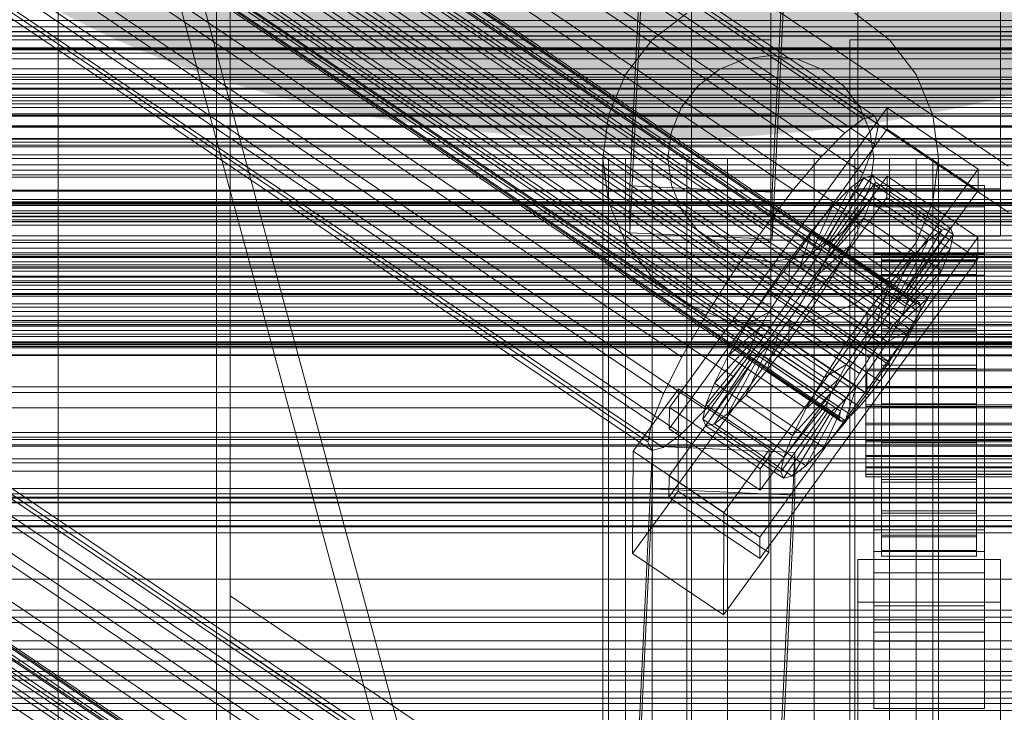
# Model space of a CAD drawing. Header units: millimetres. Extents: x -2233 to 61924, y -68080 to 6847.
# Tile 197 of 256: x -255 to -130, y -33520 to -33432. Entities that reach past the tile are written whole.
import ezdxf

# ---------------------------------------------------------------- set-up
doc = ezdxf.new("R2010")
doc.units = ezdxf.units.MM
for name, color, linetype, lineweight in [('COTAS_O', 1, 'Continuous', 0), ('COTAS_P', 1, 'Continuous', 0), ('frontal_briquetadora', 7, 'Continuous', 0), ('frontal_C01', 7, 'Continuous', 0), ('frontal_C01-mix', 7, 'Continuous', 0), ('frontal_C02', 7, 'Continuous', 0), ('frontal_C03', 7, 'Continuous', 0), ('frontal_dosificador', 7, 'Continuous', 0), ('frontal_mezcladora', 7, 'Continuous', 0), ('frontal_secador', 7, 'Continuous', 0)]:
    doc.layers.add(name, color=color, linetype=linetype, lineweight=lineweight)
doc.dimstyles.new('R19_100', dxfattribs={"dimtxt": 250, "dimasz": 150, "dimexe": 150, "dimexo": 80, "dimgap": 100, "dimtad": 1, "dimtih": 1, "dimtoh": 1, "dimdsep": 46, "dimcen": 0.09, "dimadec": 0, "dimazin": 0, "dimtfac": 1, "dimtdec": 4, "dimtofl": 0, "dimtmove": 0, "dimatfit": 3, "dimfxl": 1, "dimtolj": 1, "dimtzin": 0, "dimarcsym": 0})

# ---------------------------------------------------------------- blocks, each defined once
blk = doc.blocks.new('DIM_R27_52')
at = {"layer": 'COTAS_O'}
for p, q in [((-1725, -33700), (-1575, -33655)), ((1725, -33700), (1575, -33655)), ((-1725, -34400), (-1725, -33700)), ((-1725, -33700), (1725, -33700)), ((-1725, -33700), (-1575, -33745)), ((1725, -33700), (1575, -33745)), ((1725, -34400), (1725, -33700))]:
    blk.add_line(p, q, dxfattribs=at)
blk.add_text('3450 O', height=250, dxfattribs=at).set_placement((0, -33600))
blk = doc.blocks.new('DIM_R27_53')
at = {"layer": 'COTAS_P'}
for p, q in [((-150, -32000), (550, -32000)), ((550, -32000), (505, -32150)), ((550, -34600), (550, -32000)), ((550, -32000), (595, -32150)), ((550, -34600), (505, -34450)), ((550, -34600), (595, -34450)), ((-150, -34600), (550, -34600))]:
    blk.add_line(p, q, dxfattribs=at)
blk.add_text('2600 P', height=250, rotation=90, dxfattribs=at).set_placement((450, -33300))
blk = doc.blocks.new('DIM_R27_55')
at = {"layer": 'COTAS_O'}
for p, q in [((-650, -33700), (50, -33700)), ((50, -33700), (5, -33850)), ((50, -34900), (50, -33700)), ((50, -33700), (95, -33850)), ((50, -34900), (5, -34750)), ((50, -34900), (95, -34750)), ((-650, -34900), (50, -34900))]:
    blk.add_line(p, q, dxfattribs=at)
blk.add_text('1200 O', height=250, rotation=90, dxfattribs=at).set_placement((-50, -34300))

msp = doc.modelspace()

# ---------------------------------------------------------------- linework, layer by layer
at = {"layer": 'frontal_briquetadora'}
for p, q in [((-170, -33670), (-305, -33170)), ((-167, -33670), (-302, -33170))]:
    msp.add_line(p, q, dxfattribs=at)
at = {"layer": 'frontal_C01'}
for p, q in [((-332.629, -33320.649), (-148.32, -33444.983)), ((-331.181, -33320.299), (-146.872, -33444.634)), ((-330.692, -33321.389), (-146.383, -33445.724)), ((-334.938, -33322.414), (-150.629, -33446.748)), ((-355.53, -33324.113), (-141.731, -33468.342)), ((-355.017, -33323.99), (-141.218, -33468.218)), ((-354.844, -33324.376), (-141.045, -33468.604)), ((-331.197, -33323.844), (-146.887, -33448.179)), ((-357.415, -33325.823), (-143.617, -33470.052)), ((-356.348, -33324.739), (-142.549, -33468.967)), ((-355.022, -33325.246), (-141.224, -33469.474)), ((-337.95, -33325.474), (-153.641, -33449.809)), ((-355.541, -33326.54), (-141.742, -33470.768)), ((-358.659, -33327.293), (-144.861, -33471.521)), ((-356.363, -33328.171), (-142.565, -33472.399)), ((-332.659, -33327.497), (-148.35, -33451.832)), ((-146.196, -33473.275), (-359.995, -33329.047)), ((-357.434, -33330.026), (-143.635, -33474.254)), ((-341.461, -33329.621), (-157.152, -33453.956)), ((-361.332, -33330.967), (-147.533, -33475.195)), ((-358.68, -33331.98), (-144.881, -33476.209)), ((-362.578, -33332.921), (-148.779, -33477.149)), ((-334.981, -33332.099), (-150.672, -33456.433)), ((-360.017, -33333.9), (-146.218, -33478.128)), ((-363.648, -33334.777), (-149.85, -33479.005)), ((-361.352, -33335.654), (-147.554, -33479.883)), ((-160.922, -33458.907), (-345.231, -33334.572)), ((-364.471, -33336.407), (-150.672, -33480.635)), ((-364.989, -33337.701), (-151.191, -33481.93)), ((-363.664, -33338.208), (-149.865, -33482.436)), ((-362.596, -33337.124), (-148.798, -33481.352)), ((-338.003, -33337.335), (-153.694, -33461.67)), ((-365.168, -33338.571), (-151.369, -33482.8)), ((-364.995, -33338.957), (-151.196, -33483.186)), ((-364.482, -33338.834), (-150.683, -33483.062)), ((-349.002, -33339.99), (-164.693, -33464.325)), ((-341.52, -33342.851), (-157.211, -33467.185)), ((-352.519, -33345.505), (-168.21, -33469.84)), ((-345.291, -33348.269), (-160.982, -33472.603)), ((-355.541, -33350.742), (-171.232, -33475.077)), ((-349.061, -33353.22), (-164.752, -33477.554)), ((-357.863, -33355.344), (-173.554, -33479.679)), ((-352.572, -33357.367), (-168.263, -33481.701)), ((-359.326, -33358.997), (-175.016, -33483.331)), ((-355.584, -33360.427), (-171.275, -33484.762)), ((-359.83, -33361.452), (-175.521, -33485.786)), ((-359.341, -33362.542), (-175.032, -33486.876)), ((-357.893, -33362.192), (-173.584, -33486.527)), ((-250, -33373.251), (-250, -35948.844)), ((-250, -35953.656), (-250, -33378.064)), ((-130, -33450.981), (-228.298, -33384.669)), ((-228.298, -33384.669), (-228.298, -33505.257)), ((-228.298, -33511.037), (-228.298, -33390.45)), ((-228.298, -33390.45), (-130, -33456.762)), ((425, -33434.504), (-425, -33434.504)), ((-332.629, -33441.236), (-148.32, -33565.571)), ((-331.181, -33440.887), (-146.872, -33565.222)), ((-330.692, -33441.977), (-146.383, -33566.311)), ((-334.938, -33443.001), (-150.629, -33567.336)), ((-172.809, -33481.467), (-145.277, -33443.612)), ((-145.289, -33446.309), (-145.277, -33443.612)), ((-145.277, -33443.612), (-133.809, -33451.349)), ((-355.53, -33444.701), (-141.731, -33588.929)), ((-355.017, -33444.577), (-141.218, -33588.806)), ((-354.844, -33444.964), (-141.045, -33589.192)), ((-331.197, -33444.432), (-146.887, -33568.766)), ((-150.629, -33446.748), (-148.32, -33444.983)), ((-148.32, -33444.983), (-146.872, -33444.634)), ((-146.872, -33444.634), (-146.383, -33445.724)), ((-425, -33446.06), (425, -33446.06)), ((-357.415, -33446.411), (-143.617, -33590.639)), ((-356.348, -33445.327), (-142.549, -33589.555)), ((-355.022, -33445.833), (-141.224, -33590.062)), ((-337.95, -33446.062), (-153.641, -33570.396)), ((-145.289, -33446.309), (-172.821, -33484.163)), ((-146.383, -33445.724), (-146.887, -33448.179)), ((-133.821, -33454.045), (-145.289, -33446.309)), ((-355.541, -33447.128), (-141.742, -33591.356)), ((-153.641, -33449.809), (-150.629, -33446.748)), ((-358.659, -33447.88), (-144.861, -33592.109)), ((-356.363, -33448.758), (-142.565, -33592.987)), ((-332.659, -33448.085), (-148.35, -33572.419)), ((-146.887, -33448.179), (-148.35, -33451.832)), ((-157.152, -33453.956), (-153.641, -33449.809)), ((-357.434, -33450.614), (-143.635, -33594.842)), ((-341.461, -33450.209), (-157.152, -33574.543)), ((-133.809, -33451.349), (-161.341, -33489.203)), ((-133.809, -33451.349), (-133.821, -33454.045)), ((-334.981, -33452.686), (-150.672, -33577.021)), ((-172.847, -33490.094), (-145.315, -33452.24)), ((-153.199, -33460.605), (-148.226, -33452.428)), ((-152.686, -33460.482), (-147.143, -33452.166)), ((-148.35, -33451.832), (-150.672, -33456.433)), ((-148.226, -33452.428), (-149.953, -33453.748)), ((-147.143, -33452.166), (-148.226, -33452.428)), ((-148.226, -33452.428), (-138.396, -33459.059)), ((-147.143, -33452.166), (-137.313, -33458.797)), ((-146.777, -33452.981), (-147.143, -33452.166)), ((-145.327, -33454.936), (-145.315, -33452.24)), ((-145.315, -33452.24), (-133.847, -33459.976)), ((-154.017, -33461.231), (-149.953, -33453.748)), ((-152.513, -33460.868), (-146.777, -33452.981)), ((-149.953, -33453.748), (-152.207, -33456.037)), ((-149.953, -33453.748), (-140.123, -33460.379)), ((-147.155, -33454.818), (-146.777, -33452.981)), ((-147, -33456.107), (-147, -33453.411)), ((-147, -33453.411), (-133, -33453.411)), ((-147, -33499.633), (-147, -33453.411)), ((-146.777, -33452.981), (-136.948, -33459.613)), ((-133, -33453.411), (-133, -33456.107)), ((-133, -33453.411), (-133, -33499.633)), ((-160.922, -33579.494), (-345.231, -33455.16)), ((-145.327, -33454.936), (-172.859, -33492.791)), ((-161.353, -33491.899), (-133.821, -33454.045)), ((-160.922, -33458.907), (-157.152, -33453.956)), ((-152.692, -33461.738), (-147.155, -33454.818)), ((-148.249, -33457.55), (-147.155, -33454.818)), ((-147.155, -33454.818), (-137.325, -33461.449)), ((-133.859, -33462.673), (-145.327, -33454.936)), ((-155.085, -33462.315), (-152.207, -33456.037)), ((-152.207, -33456.037), (-154.833, -33459.139)), ((-152.207, -33456.037), (-142.377, -33462.668)), ((-133, -33456.107), (-147, -33456.107)), ((-147, -33456.107), (-147, -33502.329)), ((-133, -33502.329), (-133, -33456.107)), ((-150.672, -33456.433), (-153.694, -33461.67)), ((-153.21, -33463.032), (-148.249, -33457.55)), ((-149.985, -33460.992), (-148.249, -33457.55)), ((-148.249, -33457.55), (-138.419, -33464.181)), ((-338.003, -33457.923), (-153.694, -33582.258)), ((-164.693, -33464.325), (-160.922, -33458.907)), ((-137.313, -33458.797), (-142.856, -33467.113)), ((-138.396, -33459.059), (-137.313, -33458.797)), ((-137.313, -33458.797), (-136.948, -33459.613)), ((-133.847, -33459.976), (-161.379, -33497.831)), ((-154.833, -33459.139), (-157.653, -33462.843)), ((-156.329, -33463.785), (-154.833, -33459.139)), ((-154.833, -33459.139), (-145.003, -33465.77)), ((-138.396, -33459.059), (-143.369, -33467.237)), ((-136.948, -33459.613), (-142.683, -33467.499)), ((-140.123, -33460.379), (-138.396, -33459.059)), ((-136.948, -33459.613), (-137.325, -33461.449)), ((-133.847, -33459.976), (-133.859, -33462.673)), ((-155.085, -33462.315), (-154.017, -33461.231)), ((-154.033, -33464.662), (-149.985, -33460.992)), ((-154.017, -33461.231), (-153.199, -33460.605)), ((-144.188, -33467.862), (-154.017, -33461.231)), ((-153.199, -33460.605), (-152.686, -33460.482)), ((-143.369, -33467.237), (-153.199, -33460.605)), ((-152.513, -33460.868), (-152.692, -33461.738)), ((-142.856, -33467.113), (-152.686, -33460.482)), ((-152.686, -33460.482), (-152.513, -33460.868)), ((-142.683, -33467.499), (-152.513, -33460.868)), ((-152.246, -33464.91), (-149.985, -33460.992)), ((-149.985, -33460.992), (-140.156, -33467.624)), ((-140.123, -33460.379), (-144.188, -33467.862)), ((-142.377, -33462.668), (-140.123, -33460.379)), ((-153.694, -33461.67), (-157.211, -33467.185)), ((-156.329, -33463.785), (-155.085, -33462.315)), ((-145.255, -33468.946), (-155.085, -33462.315)), ((-152.692, -33461.738), (-153.21, -33463.032)), ((-142.862, -33468.369), (-152.692, -33461.738)), ((-147, -33464.735), (-147, -33462.038)), ((-147, -33462.038), (-133, -33462.038)), ((-147, -33508.261), (-147, -33462.038)), ((-146, -33472.222), (-146, -33462.222)), ((-146, -33462.222), (-146, -33462.814)), ((-146, -33462.222), (-134, -33462.222)), ((-146, -33462.925), (-146, -33462.222)), ((-137.325, -33461.449), (-142.862, -33468.369)), ((-137.325, -33461.449), (-138.419, -33464.181)), ((-134, -33462.814), (-134, -33462.222)), ((-134, -33462.222), (-134, -33472.222)), ((-134, -33462.222), (-134, -33462.925)), ((-133, -33462.038), (-133, -33464.735)), ((-133, -33462.038), (-133, -33508.261)), ((-161.391, -33500.527), (-133.859, -33462.673)), ((-157.653, -33462.843), (-160.474, -33466.895)), ((-157.653, -33462.843), (-157.665, -33465.539)), ((-157.665, -33465.539), (-156.329, -33463.785)), ((-147.823, -33469.474), (-157.653, -33462.843)), ((-146.499, -33470.416), (-156.329, -33463.785)), ((-153.21, -33463.032), (-154.033, -33464.662)), ((-143.38, -33469.663), (-153.21, -33463.032)), ((-146, -33472.502), (-146, -33462.814)), ((-146, -33462.814), (-146, -33464.661)), ((-146, -33462.814), (-134, -33462.814)), ((-146, -33472.554), (-146, -33462.925)), ((-146, -33462.925), (-134, -33462.925)), ((-146, -33464.874), (-146, -33462.925)), ((-142.377, -33462.668), (-145.255, -33468.946)), ((-145.003, -33465.77), (-142.377, -33462.668)), ((-134, -33464.661), (-134, -33462.814)), ((-134, -33462.814), (-134, -33472.502)), ((-134, -33462.925), (-134, -33472.554)), ((-134, -33462.925), (-134, -33464.874)), ((-168.21, -33469.84), (-164.693, -33464.325)), ((-154.033, -33464.662), (-155.103, -33466.518)), ((-155.103, -33466.518), (-152.246, -33464.91)), ((-154.877, -33469.035), (-152.246, -33464.91)), ((-144.203, -33471.294), (-154.033, -33464.662)), ((-152.246, -33464.91), (-142.416, -33471.541)), ((-133, -33464.735), (-147, -33464.735)), ((-147, -33464.735), (-147, -33510.957)), ((-146, -33473.377), (-146, -33464.661)), ((-146, -33464.661), (-146, -33467.636)), ((-146, -33464.661), (-134, -33464.661)), ((-146, -33473.478), (-146, -33464.874)), ((-146, -33464.874), (-134, -33464.874)), ((-146, -33467.937), (-146, -33464.874)), ((-138.419, -33464.181), (-143.38, -33469.663)), ((-138.419, -33464.181), (-140.156, -33467.624)), ((-134, -33467.636), (-134, -33464.661)), ((-134, -33464.661), (-134, -33473.377)), ((-134, -33464.874), (-134, -33473.478)), ((-134, -33464.874), (-134, -33467.937)), ((-133, -33510.957), (-133, -33464.735)), ((-159.001, -33467.459), (-157.665, -33465.539)), ((-157.665, -33465.539), (-147.835, -33472.17)), ((-147.823, -33469.474), (-145.003, -33465.77)), ((-145.003, -33465.77), (-146.499, -33470.416)), ((-160.474, -33466.895), (-163.105, -33471.021)), ((-157.211, -33467.185), (-160.982, -33472.603)), ((-159.001, -33467.459), (-160.474, -33466.895)), ((-160.474, -33466.895), (-150.644, -33473.527)), ((-160.247, -33469.413), (-159.001, -33467.459)), ((-149.171, -33474.09), (-159.001, -33467.459)), ((-155.103, -33466.518), (-156.35, -33468.472)), ((-145.274, -33473.149), (-155.103, -33466.518)), ((-143.369, -33467.237), (-144.188, -33467.862)), ((-142.856, -33467.113), (-143.369, -33467.237)), ((-142.862, -33468.369), (-142.683, -33467.499)), ((-142.683, -33467.499), (-142.856, -33467.113)), ((-156.35, -33468.472), (-157.686, -33470.392)), ((-156.35, -33468.472), (-154.877, -33469.035)), ((-146.52, -33475.103), (-156.35, -33468.472)), ((-146, -33474.786), (-146, -33467.636)), ((-146, -33467.636), (-146, -33471.537)), ((-146, -33467.636), (-134, -33467.636)), ((-146, -33474.929), (-146, -33467.937)), ((-146, -33467.937), (-134, -33467.937)), ((-146, -33471.906), (-146, -33467.937)), ((-144.188, -33467.862), (-145.255, -33468.946)), ((-140.156, -33467.624), (-144.203, -33471.294)), ((-143.38, -33469.663), (-142.862, -33468.369)), ((-142.549, -33468.967), (-141.731, -33468.342)), ((-140.156, -33467.624), (-142.416, -33471.541)), ((-141.731, -33468.342), (-141.218, -33468.218)), ((-141.045, -33468.604), (-141.224, -33469.474)), ((-141.218, -33468.218), (-141.045, -33468.604)), ((-134, -33471.537), (-134, -33467.636)), ((-134, -33467.636), (-134, -33474.786)), ((-134, -33467.937), (-134, -33474.929)), ((-134, -33467.937), (-134, -33471.906)), ((-171.232, -33475.077), (-168.21, -33469.84)), ((-160.247, -33469.413), (-163.105, -33471.021)), ((-161.318, -33471.268), (-160.247, -33469.413)), ((-150.417, -33476.044), (-160.247, -33469.413)), ((-157.698, -33473.088), (-154.877, -33469.035)), ((-154.877, -33469.035), (-145.047, -33475.667)), ((-150.644, -33473.527), (-147.823, -33469.474)), ((-147.835, -33472.17), (-147.823, -33469.474)), ((-145.255, -33468.946), (-146.499, -33470.416)), ((-144.861, -33471.521), (-143.617, -33470.052)), ((-144.203, -33471.294), (-143.38, -33469.663)), ((-143.617, -33470.052), (-142.549, -33468.967)), ((-141.224, -33469.474), (-141.742, -33470.768)), ((-163.105, -33471.021), (-165.365, -33474.938)), ((-161.318, -33471.268), (-165.365, -33474.938)), ((-163.105, -33471.021), (-153.275, -33477.652)), ((-162.14, -33472.899), (-161.318, -33471.268)), ((-151.488, -33477.9), (-161.318, -33471.268)), ((-157.686, -33470.392), (-159.022, -33472.146)), ((-157.686, -33470.392), (-157.698, -33473.088)), ((-147.856, -33477.023), (-157.686, -33470.392)), ((-146.499, -33470.416), (-147.835, -33472.17)), ((-145.274, -33473.149), (-144.203, -33471.294)), ((-141.742, -33470.768), (-142.565, -33472.399)), ((-159.022, -33472.146), (-160.518, -33476.792)), ((-159.022, -33472.146), (-160.266, -33473.616)), ((-149.192, -33478.778), (-159.022, -33472.146)), ((-147.835, -33472.17), (-149.171, -33474.09)), ((-148, -33472.554), (-148, -33472.222)), ((-148, -33472.222), (-148, -33472.502)), ((-148, -33472.222), (148, -33472.222)), ((-148, -33472.502), (-148, -33473.377)), ((-148, -33472.502), (148, -33472.502)), ((-148, -33473.478), (-148, -33472.554)), ((-148, -33472.554), (148, -33472.554)), ((-146.196, -33473.275), (-144.861, -33471.521)), ((-146, -33476.634), (-146, -33471.537)), ((-146, -33471.537), (-146, -33476.098)), ((-146, -33471.537), (-134, -33471.537)), ((-146, -33476.808), (-146, -33471.906)), ((-146, -33471.906), (-134, -33471.906)), ((-146, -33476.509), (-146, -33471.906)), ((-146, -33472.502), (-146, -33472.222)), ((-134, -33472.222), (-146, -33472.222)), ((-146, -33472.222), (-146, -33472.554)), ((-146, -33473.377), (-146, -33472.502)), ((-134, -33472.502), (-146, -33472.502)), ((-134, -33472.554), (-146, -33472.554)), ((-146, -33472.554), (-146, -33473.478)), ((-142.416, -33471.541), (-145.274, -33473.149)), ((-142.416, -33471.541), (-145.047, -33475.667)), ((-142.565, -33472.399), (-143.635, -33474.254)), ((-134, -33476.098), (-134, -33471.537)), ((-134, -33471.537), (-134, -33476.634)), ((-134, -33471.906), (-134, -33476.808)), ((-134, -33471.906), (-134, -33476.509)), ((-134, -33472.222), (-134, -33472.502)), ((-134, -33472.554), (-134, -33472.222)), ((-134, -33472.502), (-134, -33473.377)), ((-134, -33473.478), (-134, -33472.554)), ((-162.14, -33472.899), (-167.102, -33478.381)), ((-160.982, -33472.603), (-164.752, -33477.554)), ((-160.266, -33473.616), (-163.144, -33479.894)), ((-162.659, -33474.193), (-162.14, -33472.899)), ((-152.311, -33479.53), (-162.14, -33472.899)), ((-160.266, -33473.616), (-161.333, -33474.7)), ((-160.518, -33476.792), (-157.698, -33473.088)), ((-150.436, -33480.247), (-160.266, -33473.616)), ((-157.698, -33473.088), (-147.868, -33479.719)), ((-153.275, -33477.652), (-150.644, -33473.527)), ((-150.644, -33473.527), (-149.171, -33474.09)), ((-148, -33473.377), (-148, -33474.786)), ((-148, -33473.377), (148, -33473.377)), ((-148, -33474.929), (-148, -33473.478)), ((-148, -33473.478), (148, -33473.478)), ((-147.533, -33475.195), (-146.196, -33473.275)), ((-146.52, -33475.103), (-145.274, -33473.149)), ((-146, -33474.786), (-146, -33473.377)), ((-134, -33473.377), (-146, -33473.377)), ((-134, -33473.478), (-146, -33473.478)), ((-146, -33473.478), (-146, -33474.929)), ((-134, -33473.377), (-134, -33474.786)), ((-134, -33474.929), (-134, -33473.478)), ((-173.554, -33479.679), (-171.232, -33475.077)), ((-162.837, -33475.063), (-168.573, -33482.949)), ((-162.659, -33474.193), (-168.196, -33481.113)), ((-165.365, -33474.938), (-167.102, -33478.381)), ((-161.333, -33474.7), (-165.397, -33482.183)), ((-165.365, -33474.938), (-155.535, -33481.57)), ((-162.837, -33475.063), (-162.659, -33474.193)), ((-162.664, -33475.449), (-162.837, -33475.063)), ((-153.008, -33481.694), (-162.837, -33475.063)), ((-152.829, -33480.824), (-162.659, -33474.193)), ((-161.333, -33474.7), (-162.151, -33475.326)), ((-151.503, -33481.331), (-161.333, -33474.7)), ((-149.171, -33474.09), (-150.417, -33476.044)), ((-148, -33474.786), (-148, -33476.634)), ((-148, -33474.786), (148, -33474.786)), ((-148, -33476.808), (-148, -33474.929)), ((-148, -33474.929), (148, -33474.929)), ((-146, -33476.634), (-146, -33474.786)), ((-134, -33474.786), (-146, -33474.786)), ((-134, -33474.929), (-146, -33474.929)), ((-146, -33474.929), (-146, -33476.808)), ((-143.635, -33474.254), (-144.881, -33476.209)), ((-134, -33474.786), (-134, -33476.634)), ((-134, -33476.808), (-134, -33474.929)), ((-162.664, -33475.449), (-168.208, -33483.765)), ((-162.151, -33475.326), (-167.125, -33483.503)), ((-162.151, -33475.326), (-162.664, -33475.449)), ((-152.835, -33482.081), (-162.664, -33475.449)), ((-152.321, -33481.957), (-162.151, -33475.326)), ((-153.275, -33477.652), (-150.417, -33476.044)), ((-150.417, -33476.044), (-151.488, -33477.9)), ((-148.779, -33477.149), (-147.533, -33475.195)), ((-145.047, -33475.667), (-147.868, -33479.719)), ((-147.856, -33477.023), (-146.52, -33475.103)), ((-145.047, -33475.667), (-146.52, -33475.103)), ((-144.881, -33476.209), (-146.218, -33478.128)), ((-146, -33476.098), (-146, -33478.794)), ((-134, -33476.098), (-146, -33476.098)), ((-146, -33476.098), (-146, -33481.008)), ((-134, -33478.794), (-134, -33476.098)), ((-134, -33481.008), (-134, -33476.098)), ((-164.752, -33477.554), (-168.263, -33481.701)), ((-163.144, -33479.894), (-160.518, -33476.792)), ((-160.518, -33476.792), (-150.688, -33483.423)), ((-149.85, -33479.005), (-148.779, -33477.149)), ((-149.192, -33478.778), (-147.856, -33477.023)), ((-148, -33476.634), (-148, -33478.794)), ((-148, -33476.634), (148, -33476.634)), ((-148, -33478.989), (-148, -33476.808)), ((-148, -33476.808), (148, -33476.808)), ((-147.868, -33479.719), (-147.856, -33477.023)), ((-146, -33478.989), (-146, -33476.509)), ((-146, -33476.509), (-134, -33476.509)), ((-146, -33481.434), (-146, -33476.509)), ((-146, -33478.794), (-146, -33476.634)), ((-134, -33476.634), (-146, -33476.634)), ((-134, -33476.808), (-146, -33476.808)), ((-146, -33476.808), (-146, -33478.989)), ((-134, -33476.509), (-134, -33478.989)), ((-134, -33476.509), (-134, -33481.434)), ((-134, -33476.634), (-134, -33478.794)), ((-134, -33478.989), (-134, -33476.808)), ((-167.102, -33478.381), (-168.196, -33481.113)), ((-167.102, -33478.381), (-157.272, -33485.012)), ((-155.535, -33481.57), (-153.275, -33477.652)), ((-155.535, -33481.57), (-151.488, -33477.9)), ((-151.488, -33477.9), (-152.311, -33479.53)), ((-150.688, -33483.423), (-149.192, -33478.778)), ((-150.436, -33480.247), (-149.192, -33478.778)), ((-148, -33478.794), (-148, -33481.12)), ((148, -33478.794), (-148, -33478.794)), ((-146.218, -33478.128), (-147.554, -33479.883)), ((-146, -33478.794), (-134, -33478.794)), ((-146, -33481.12), (-146, -33478.794)), ((-134, -33478.794), (-134, -33481.12)), ((-177.394, -33486.967), (-171.658, -33479.081)), ((-175.016, -33483.331), (-173.554, -33479.679)), ((-171.715, -33492.022), (-171.658, -33479.081)), ((-171.658, -33479.081), (-160.19, -33486.817)), ((-165.397, -33482.183), (-163.144, -33479.894)), ((-163.144, -33479.894), (-153.314, -33486.525)), ((-157.272, -33485.012), (-152.311, -33479.53)), ((-152.311, -33479.53), (-152.829, -33480.824)), ((-147.868, -33479.719), (-150.688, -33483.423)), ((-150.672, -33480.635), (-149.85, -33479.005)), ((-147.554, -33479.883), (-148.798, -33481.352)), ((-148, -33481.322), (-148, -33478.989)), ((-148, -33478.989), (148, -33478.989)), ((-134, -33478.989), (-146, -33478.989)), ((-146, -33478.989), (-146, -33481.322)), ((-134, -33481.322), (-134, -33478.989)), ((-168.196, -33481.113), (-168.573, -33482.949)), ((-168.196, -33481.113), (-158.366, -33487.744)), ((-158.366, -33487.744), (-152.829, -33480.824)), ((-153.314, -33486.525), (-150.436, -33480.247)), ((-152.829, -33480.824), (-153.008, -33481.694)), ((-151.503, -33481.331), (-150.436, -33480.247)), ((-151.191, -33481.93), (-150.672, -33480.635)), ((-148, -33481.12), (-148, -33483.453)), ((-148, -33481.12), (148, -33481.12)), ((-146, -33481.12), (-146, -33481.008)), ((-146, -33481.008), (-146, -33485.933)), ((-146, -33481.008), (-134, -33481.008)), ((-146, -33483.453), (-146, -33481.12)), ((-134, -33481.12), (-146, -33481.12)), ((-134, -33485.933), (-134, -33481.008)), ((-134, -33481.008), (-134, -33481.12)), ((-134, -33481.12), (-134, -33483.453)), ((-172.809, -33481.467), (-172.821, -33484.163)), ((-161.341, -33489.203), (-172.809, -33481.467)), ((-168.263, -33481.701), (-171.275, -33484.762)), ((-167.125, -33483.503), (-165.397, -33482.183)), ((-165.397, -33482.183), (-155.567, -33488.814)), ((-158.743, -33489.581), (-153.008, -33481.694)), ((-158.378, -33490.396), (-152.835, -33482.081)), ((-157.295, -33490.135), (-152.321, -33481.957)), ((-157.272, -33485.012), (-155.535, -33481.57)), ((-155.567, -33488.814), (-151.503, -33481.331)), ((-153.008, -33481.694), (-152.835, -33482.081)), ((-152.835, -33482.081), (-152.321, -33481.957)), ((-152.321, -33481.957), (-151.503, -33481.331)), ((-151.369, -33482.8), (-151.191, -33481.93)), ((-149.865, -33482.436), (-150.683, -33483.062)), ((-148.798, -33481.352), (-149.865, -33482.436)), ((-148, -33483.647), (-148, -33481.322)), ((-148, -33481.322), (148, -33481.322)), ((-146, -33481.322), (-146, -33481.434)), ((-134, -33481.322), (-146, -33481.322)), ((-146, -33481.322), (-146, -33483.647)), ((-146, -33481.434), (-134, -33481.434)), ((-146, -33486.344), (-146, -33481.434)), ((-134, -33481.434), (-134, -33481.322)), ((-134, -33483.647), (-134, -33481.322)), ((-134, -33481.434), (-134, -33486.344)), ((-175.521, -33485.786), (-175.016, -33483.331)), ((-168.573, -33482.949), (-168.208, -33483.765)), ((-168.573, -33482.949), (-158.743, -33489.581)), ((-168.208, -33483.765), (-167.125, -33483.503)), ((-168.208, -33483.765), (-158.378, -33490.396)), ((-167.125, -33483.503), (-157.295, -33490.135)), ((-150.688, -33483.423), (-153.314, -33486.525)), ((-151.196, -33483.186), (-151.369, -33482.8)), ((-150.683, -33483.062), (-151.196, -33483.186)), ((-148, -33483.453), (-148, -33485.633)), ((-148, -33483.453), (148, -33483.453)), ((-148, -33485.808), (-148, -33483.647)), ((-148, -33483.647), (148, -33483.647)), ((-146, -33485.633), (-146, -33483.453)), ((-146, -33483.453), (-146, -33485.933)), ((-134, -33483.453), (-146, -33483.453)), ((-146, -33483.647), (-146, -33486.344)), ((-134, -33483.647), (-146, -33483.647)), ((-146, -33483.647), (-146, -33485.808)), ((-134, -33485.933), (-134, -33483.453)), ((-134, -33483.453), (-134, -33485.633)), ((-134, -33486.344), (-134, -33483.647)), ((-134, -33485.808), (-134, -33483.647)), ((-171.275, -33484.762), (-173.584, -33486.527)), ((-172.821, -33484.163), (-161.353, -33491.899)), ((-158.366, -33487.744), (-157.272, -33485.012)), ((-175.032, -33486.876), (-175.521, -33485.786)), ((-148, -33485.633), (-148, -33487.513)), ((-148, -33485.633), (148, -33485.633)), ((-148, -33487.656), (-148, -33485.808)), ((-148, -33485.808), (148, -33485.808)), ((-146, -33487.513), (-146, -33485.633)), ((-146, -33485.633), (-146, -33490.536)), ((-134, -33485.633), (-146, -33485.633)), ((-146, -33485.808), (-146, -33490.905)), ((-134, -33485.808), (-146, -33485.808)), ((-146, -33485.808), (-146, -33487.656)), ((-146, -33485.933), (-146, -33490.536)), ((-146, -33485.933), (-134, -33485.933)), ((-134, -33490.536), (-134, -33485.633)), ((-134, -33485.633), (-134, -33487.513)), ((-134, -33490.905), (-134, -33485.808)), ((-134, -33487.656), (-134, -33485.808)), ((-134, -33490.536), (-134, -33485.933)), ((-177.811, -33546.112), (-174.943, -33486.323)), ((-177.394, -33486.967), (-177.451, -33499.909)), ((-165.926, -33494.703), (-177.394, -33486.967)), ((-173.584, -33486.527), (-175.032, -33486.876)), ((-174.943, -33491.716), (-174.943, -33486.323)), ((-174.943, -33486.323), (-156.962, -33487.123)), ((-160.19, -33486.817), (-165.926, -33494.703)), ((-160.19, -33486.817), (-160.247, -33499.759)), ((-156.962, -33487.123), (-159.83, -33546.911)), ((-156.962, -33487.123), (-156.962, -33492.516)), ((-153.314, -33486.525), (-155.567, -33488.814)), ((-148, -33487.513), (-148, -33488.964)), ((-148, -33487.513), (148, -33487.513)), ((-146, -33486.344), (-134, -33486.344)), ((-146, -33490.905), (-146, -33486.344)), ((-146, -33488.964), (-146, -33487.513)), ((-146, -33487.513), (-146, -33494.505)), ((-134, -33487.513), (-146, -33487.513)), ((-134, -33486.344), (-134, -33490.905)), ((-134, -33494.505), (-134, -33487.513)), ((-134, -33487.513), (-134, -33488.964)), ((-158.743, -33489.581), (-158.366, -33487.744)), ((-148, -33489.065), (-148, -33487.656)), ((-148, -33487.656), (148, -33487.656)), ((-146, -33487.656), (-146, -33494.806)), ((-134, -33487.656), (-146, -33487.656)), ((-146, -33487.656), (-146, -33489.065)), ((-134, -33494.806), (-134, -33487.656)), ((-134, -33489.065), (-134, -33487.656)), ((-161.353, -33491.899), (-161.341, -33489.203)), ((-158.378, -33490.396), (-158.743, -33489.581)), ((-155.567, -33488.814), (-157.295, -33490.135)), ((-148, -33488.964), (-148, -33489.888)), ((-148, -33488.964), (148, -33488.964)), ((-148, -33489.94), (-148, -33489.065)), ((-148, -33489.065), (148, -33489.065)), ((-148, -33489.888), (-148, -33490.22)), ((-148, -33489.888), (148, -33489.888)), ((-148, -33490.22), (-148, -33489.94)), ((-148, -33489.94), (148, -33489.94)), ((-146, -33489.888), (-146, -33488.964)), ((-146, -33488.964), (-146, -33497.568)), ((-134, -33488.964), (-146, -33488.964)), ((-146, -33489.065), (-146, -33497.781)), ((-134, -33489.065), (-146, -33489.065)), ((-146, -33489.065), (-146, -33489.94)), ((-146, -33490.22), (-146, -33489.888)), ((-146, -33489.888), (-146, -33499.517)), ((-134, -33489.888), (-146, -33489.888)), ((-146, -33489.94), (-146, -33499.627)), ((-134, -33489.94), (-146, -33489.94)), ((-146, -33489.94), (-146, -33490.22)), ((-134, -33497.568), (-134, -33488.964)), ((-134, -33488.964), (-134, -33489.888)), ((-134, -33497.781), (-134, -33489.065)), ((-134, -33489.94), (-134, -33489.065)), ((-134, -33499.517), (-134, -33489.888)), ((-134, -33489.888), (-134, -33490.22)), ((-134, -33499.627), (-134, -33489.94)), ((-134, -33490.22), (-134, -33489.94)), ((-172.847, -33490.094), (-172.859, -33492.791)), ((-161.379, -33497.831), (-172.847, -33490.094)), ((-157.295, -33490.135), (-158.378, -33490.396)), ((-148, -33490.22), (148, -33490.22)), ((-146, -33490.22), (-146, -33500.22)), ((-134, -33490.22), (-146, -33490.22)), ((-146, -33490.536), (-146, -33494.505)), ((-146, -33490.536), (-134, -33490.536)), ((-146, -33490.905), (-134, -33490.905)), ((-146, -33494.806), (-146, -33490.905)), ((-134, -33500.22), (-134, -33490.22)), ((-134, -33494.505), (-134, -33490.536)), ((-134, -33490.905), (-134, -33494.806)), ((-177.811, -33551.505), (-174.943, -33491.716)), ((-171.715, -33492.022), (-177.451, -33499.909)), ((-156.962, -33492.516), (-174.943, -33491.716)), ((-160.247, -33499.759), (-171.715, -33492.022)), ((-172.859, -33492.791), (-161.391, -33500.527)), ((-159.83, -33552.305), (-156.962, -33492.516)), ((-165.983, -33507.645), (-165.926, -33494.703)), ((-146, -33494.505), (-146, -33497.568)), ((-146, -33494.505), (-134, -33494.505)), ((-146, -33494.806), (-134, -33494.806)), ((-146, -33497.781), (-146, -33494.806)), ((-134, -33497.568), (-134, -33494.505)), ((-134, -33494.806), (-134, -33497.781)), ((-147, -33509.84), (-147, -33496.898)), ((-147, -33496.898), (-133, -33496.898)), ((-147, -33506.528), (-147, -33496.898)), ((-133, -33496.898), (-133, -33509.84)), ((-133, -33496.898), (-133, -33506.528)), ((-161.391, -33500.527), (-161.379, -33497.831)), ((-146, -33497.568), (-146, -33499.517)), ((-146, -33497.568), (-134, -33497.568)), ((-146, -33497.781), (-134, -33497.781)), ((-146, -33499.627), (-146, -33497.781)), ((-134, -33499.517), (-134, -33497.568)), ((-134, -33497.781), (-134, -33499.627)), ((-177.451, -33499.909), (-165.983, -33507.645)), ((-165.983, -33507.645), (-160.247, -33499.759)), ((-133, -33499.633), (-147, -33499.633)), ((-147, -33499.633), (-147, -33502.329)), ((-146, -33499.517), (-146, -33500.22)), ((-146, -33499.517), (-134, -33499.517)), ((-146, -33499.627), (-134, -33499.627)), ((-146, -33500.22), (-146, -33499.627)), ((-134, -33500.22), (-134, -33499.517)), ((-134, -33499.627), (-134, -33500.22)), ((-133, -33502.329), (-133, -33499.633)), ((-149, -33506.065), (-149, -33500.673)), ((-149, -33500.673), (-131, -33500.673)), ((-149, -33546.51), (-149, -33500.673)), ((-146, -33500.22), (-134, -33500.22)), ((-131, -33500.673), (-131, -33506.065)), ((-131, -33500.673), (-131, -33546.51)), ((-147, -33502.329), (-133, -33502.329)), ((-130, -33571.569), (-228.298, -33505.257)), ((-228.298, -33505.257), (-228.298, -33666.04)), ((-228.298, -33505.257), (-228.298, -33511.037)), ((-131, -33506.065), (-149, -33506.065)), ((-149, -33551.903), (-149, -33506.065)), ((-131, -33551.903), (-131, -33506.065)), ((-133, -33506.528), (-147, -33506.528)), ((-147, -33506.528), (-147, -33519.47)), ((-133, -33519.47), (-133, -33506.528)), ((-133, -33508.261), (-147, -33508.261)), ((-147, -33508.261), (-147, -33510.957)), ((-133, -33510.957), (-133, -33508.261)), ((-133, -33509.84), (-147, -33509.84)), ((-147, -33509.84), (-147, -33519.47)), ((-133, -33519.47), (-133, -33509.84)), ((-228.298, -33671.821), (-228.298, -33511.037)), ((-228.298, -33511.037), (-130, -33577.349)), ((-147, -33510.957), (-133, -33510.957)), ((-147, -33519.47), (-133, -33519.47))]:
    msp.add_line(p, q, dxfattribs=at)
at = {"layer": 'frontal_C01-mix'}
for q in [(-150, -33700), (150, -33435)]:
    msp.add_line((-150, -33435), q, dxfattribs=at)
at = {"layer": 'frontal_C02'}
for p, q in [((-250, -32921.727), (-250, -35767.183)), ((-250, -35771.953), (-250, -32926.497)), ((-228.298, -33293.718), (-228.298, -33584.212)), ((-228.298, -33589.943), (-228.298, -33299.448)), ((-177.811, -33453.445), (-174.943, -33394.179)), ((-156.962, -33394.972), (-159.83, -33454.238)), ((-177.811, -33459.407), (-174.943, -33400.141)), ((-159.83, -33460.2), (-156.962, -33400.934)), ((-149, -33453.84), (-149, -33408.404)), ((-131, -33408.404), (-131, -33453.84)), ((-149, -33459.801), (-149, -33414.365)), ((-131, -33459.801), (-131, -33414.365)), ((-425, -33448.296), (425, -33448.296)), ((-159.83, -33454.238), (-177.811, -33453.445)), ((-177.811, -33453.445), (-177.811, -33459.407)), ((-131, -33453.84), (-149, -33453.84)), ((-149, -33453.84), (-149, -33459.801)), ((-131, -33459.801), (-131, -33453.84)), ((-159.83, -33460.2), (-159.83, -33454.238)), ((425, -33459.75), (-425, -33459.75)), ((-177.811, -33459.407), (-159.83, -33460.2)), ((-149, -33459.801), (-131, -33459.801)), ((430, -33462.372), (-430, -33462.372)), ((425, -33463.437), (-425, -33463.437)), ((430, -33467.372), (-430, -33467.372)), ((-425, -33474.891), (425, -33474.891)), ((430, -33517.372), (-430, -33517.372)), ((-450, -33518.848), (450, -33518.848))]:
    msp.add_line(p, q, dxfattribs=at)
at = {"layer": 'frontal_C03'}
for p, q in [((-1250, -33432.562), (1250, -33432.562)), ((-1250, -33433.359), (1250, -33433.359)), ((-1250, -33433.944), (1250, -33433.944)), ((-1250, -33436.282), (1250, -33436.282)), ((-1250, -33437.411), (1250, -33437.411)), ((1250, -33439.703), (-1250, -33439.703)), ((1250, -33440.584), (-1250, -33440.584)), ((-1250, -33441.13), (1250, -33441.13)), ((1250, -33441.237), (-1250, -33441.237)), ((-1250, -33442.727), (1250, -33442.727)), ((1250, -33443.545), (-1250, -33443.545)), ((-1250, -33444.602), (1250, -33444.602)), ((1250, -33447.454), (-1250, -33447.454)), ((-1250, -33447.574), (1250, -33447.574)), ((1250, -33448.512), (-1250, -33448.512)), ((-1250, -33449.53), (1250, -33449.53)), ((1250, -33450.819), (-1250, -33450.819)), ((1250, -33451.473), (-1250, -33451.473)), ((1250, -33452.354), (-1250, -33452.354)), ((-1250, -33455.174), (1250, -33455.174)), ((-1268, -33455.548), (1268, -33455.548)), ((-1268, -33455.772), (1268, -33455.772)), ((-1268, -33455.936), (1268, -33455.936)), ((-1268, -33456.594), (1268, -33456.594)), ((-1268, -33456.911), (1268, -33456.911)), ((1250, -33457.356), (-1250, -33457.356)), ((-1268, -33457.957), (1268, -33457.957)), ((-1268, -33458.407), (1268, -33458.407)), ((-1268, -33459.77), (1268, -33459.77)), ((-1268, -33460.32), (1268, -33460.32)), ((-1268, -33461.907), (1268, -33461.907)), ((1268, -33462.521), (-1268, -33462.521)), ((1250, -33462.16), (-1250, -33462.16)), ((1250, -33463.042), (-1250, -33463.042)), ((-1250, -33463.413), (1250, -33463.413)), ((1250, -33463.695), (-1250, -33463.695)), ((-1268, -33464.224), (1268, -33464.224)), ((-1268, -33464.86), (1268, -33464.86)), ((-1250, -33465.671), (1250, -33465.671)), ((1250, -33466.003), (-1250, -33466.003)), ((-1268, -33466.563), (1268, -33466.563)), ((-1268, -33467.177), (1268, -33467.177)), ((-1250, -33467.06), (1250, -33467.06)), ((-1268, -33468.764), (1268, -33468.764)), ((-1268, -33469.314), (1268, -33469.314)), ((1250, -33469.912), (-1250, -33469.912)), ((-1268, -33470.677), (1268, -33470.677)), ((-1268, -33471.127), (1268, -33471.127)), ((1250, -33470.969), (-1250, -33470.969)), ((-1268, -33472.173), (1268, -33472.173)), ((-1268, -33472.49), (1268, -33472.49)), ((-1250, -33471.728), (1250, -33471.728)), ((-1268, -33473.148), (1268, -33473.148)), ((-1268, -33473.312), (1268, -33473.312)), ((-1268, -33473.536), (1268, -33473.536)), ((1250, -33473.277), (-1250, -33473.277)), ((-1250, -33473.91), (1250, -33473.91)), ((1250, -33473.93), (-1250, -33473.93)), ((1250, -33474.812), (-1250, -33474.812)), ((-1250, -33479.554), (1250, -33479.554)), ((-1250, -33481.51), (1250, -33481.51)), ((1250, -33484.618), (-1250, -33484.618)), ((1250, -33485.499), (-1250, -33485.499)), ((1250, -33486.153), (-1250, -33486.153)), ((-1250, -33486.357), (1250, -33486.357)), ((-1250, -33487.954), (1250, -33487.954)), ((1250, -33488.46), (-1250, -33488.46)), ((-1250, -33489.517), (1250, -33489.517)), ((-1250, -33491.673), (1250, -33491.673)), ((1250, -33492.37), (-1250, -33492.37)), ((-1250, -33492.802), (1250, -33492.802)), ((1250, -33493.427), (-1250, -33493.427)), ((-1250, -33495.14), (1250, -33495.14)), ((-1250, -33495.725), (1250, -33495.725)), ((1250, -33495.734), (-1250, -33495.734)), ((1250, -33496.388), (-1250, -33496.388)), ((-1250, -33496.522), (1250, -33496.522)), ((1250, -33497.269), (-1250, -33497.269)), ((1250, -33507.076), (-1250, -33507.076)), ((1250, -33507.957), (-1250, -33507.957)), ((1250, -33508.61), (-1250, -33508.61)), ((1250, -33510.918), (-1250, -33510.918)), ((-1250, -33511.975), (1250, -33511.975)), ((1250, -33514.827), (-1250, -33514.827)), ((-1500, -33515.356), (1500, -33515.356)), ((1250, -33515.885), (-1250, -33515.885)), ((1250, -33518.192), (-1250, -33518.192)), ((1250, -33518.845), (-1250, -33518.845)), ((1250, -33519.727), (-1250, -33519.727))]:
    msp.add_line(p, q, dxfattribs=at)
at = {"layer": 'frontal_dosificador'}
for p, q in [((-230, -33600), (-230, -32040)), ((-170, -33600), (-170, -32040))]:
    msp.add_line(p, q, dxfattribs=at)
at = {"layer": 'frontal_mezcladora'}
for p, q in [((-174.991, -33435.009), (-170.6, -33431.64)), ((-160, -33435.009), (-160, -33431.64)), ((-149.4, -33431.64), (-145.009, -33435.009)), ((-950, -33435.009), (-160, -33435.009)), ((-178.36, -33439.4), (-174.991, -33435.009)), ((-160, -33439.4), (-160, -33435.009)), ((-145.009, -33435.009), (-141.64, -33439.4)), ((-163.365, -33437.443), (-166.5, -33438.742)), ((-160, -33437), (-163.365, -33437.443)), ((-156.635, -33437.443), (-160, -33437)), ((-153.5, -33438.742), (-156.635, -33437.443)), ((-166.5, -33438.742), (-169.192, -33440.808)), ((-150.808, -33440.808), (-153.5, -33438.742)), ((-950, -33439.4), (-160, -33439.4)), ((-180.478, -33444.513), (-178.36, -33439.4)), ((-160, -33444.513), (-160, -33439.4)), ((-141.64, -33439.4), (-139.522, -33444.513)), ((-169.192, -33440.808), (-171.258, -33443.5)), ((-148.742, -33443.5), (-150.808, -33440.808)), ((-171.258, -33443.5), (-172.557, -33446.635)), ((-147.443, -33446.635), (-148.742, -33443.5)), ((-950, -33444.513), (-160, -33444.513)), ((-181.2, -33450), (-180.478, -33444.513)), ((-160, -33450), (-160, -33444.513)), ((-139.522, -33444.513), (-138.8, -33450)), ((-172.557, -33446.635), (-173, -33450)), ((-147, -33450), (-147.443, -33446.635)), ((-160, -33450), (-950, -33450)), ((-180.478, -33455.487), (-181.2, -33450)), ((-180.478, -33450), (-181.2, -33450)), ((-181.2, -33450), (-181.2, -33590)), ((-178.36, -33450), (-180.478, -33450)), ((-180.478, -33450), (-180.478, -33590)), ((-174.991, -33450), (-178.36, -33450)), ((-178.36, -33450), (-178.36, -33590)), ((-170.6, -33450), (-174.991, -33450)), ((-174.991, -33450), (-174.991, -33590)), ((-173, -33450), (-172.557, -33453.365)), ((-165.487, -33450), (-170.6, -33450)), ((-170.6, -33450), (-170.6, -33590)), ((-160, -33450), (-165.487, -33450)), ((-165.487, -33450), (-165.487, -33590)), ((-160, -33450), (-160, -33455.487)), ((-154.513, -33450), (-160, -33450)), ((-160, -33590), (-160, -33450)), ((-154.513, -33450), (-149.4, -33450)), ((-154.513, -33450), (-154.513, -33590)), ((-149.4, -33450), (-145.009, -33450)), ((-149.4, -33450), (-149.4, -33590)), ((-147.443, -33453.365), (-147, -33450)), ((-145.009, -33450), (-141.64, -33450)), ((-145.009, -33450), (-145.009, -33590)), ((-141.64, -33450), (-139.522, -33450)), ((-141.64, -33450), (-141.64, -33590)), ((-138.8, -33450), (-139.522, -33455.487)), ((-139.522, -33450), (-138.8, -33450)), ((-139.522, -33450), (-139.522, -33590)), ((-138.8, -33450), (-138.8, -33590)), ((-172.557, -33453.365), (-171.258, -33456.5)), ((-148.742, -33456.5), (-147.443, -33453.365)), ((-950, -33455.487), (-160, -33455.487)), ((-178.36, -33460.6), (-180.478, -33455.487)), ((-160, -33455.487), (-160, -33460.6)), ((-139.522, -33455.487), (-141.64, -33460.6)), ((-171.258, -33456.5), (-169.192, -33459.192)), ((-150.808, -33459.192), (-148.742, -33456.5)), ((-169.192, -33459.192), (-166.5, -33461.258)), ((-153.5, -33461.258), (-150.808, -33459.192)), ((-950, -33460.6), (-160, -33460.6)), ((-174.991, -33464.991), (-178.36, -33460.6)), ((-166.5, -33461.258), (-163.365, -33462.557)), ((-160, -33460.6), (-160, -33464.991)), ((-156.635, -33462.557), (-153.5, -33461.258)), ((-141.64, -33460.6), (-145.009, -33464.991)), ((-163.365, -33462.557), (-160, -33463)), ((-160, -33463), (-156.635, -33462.557)), ((-950, -33464.991), (-160, -33464.991)), ((-170.6, -33468.36), (-174.991, -33464.991)), ((-160, -33464.991), (-160, -33468.36)), ((-145.009, -33464.991), (-149.4, -33468.36)), ((-950, -33468.36), (-160, -33468.36)), ((-165.487, -33470.478), (-170.6, -33468.36)), ((-160, -33468.36), (-160, -33470.478)), ((-149.4, -33468.36), (-154.513, -33470.478)), ((-950, -33470.478), (-160, -33470.478)), ((-950, -33471.2), (-160, -33471.2)), ((-160, -33471.2), (-165.487, -33470.478)), ((-160, -33470.478), (-160, -33471.2)), ((-154.513, -33470.478), (-160, -33471.2))]:
    msp.add_line(p, q, dxfattribs=at)
at = {"layer": 'frontal_secador'}
for p, q in [((1250, -33434), (-1250, -33434)), ((1250, -33434.545), (-1250, -33434.545)), ((1250, -33436), (-1250, -33436)), ((1250, -33436.144), (-1250, -33436.144)), ((1250, -33436.709), (-1250, -33436.709)), ((1250, -33438.686), (-1250, -33438.686)), ((1250, -33440), (-1250, -33440)), ((1320, -33442), (-1320, -33442)), ((1320, -33442.273), (-1320, -33442.273)), ((1250, -33442), (-1250, -33442)), ((1320, -33443.072), (-1320, -33443.072)), ((1320, -33444.343), (-1320, -33444.343)), ((1250, -33444.651), (-1250, -33444.651)), ((1320, -33446), (-1320, -33446)), ((1250, -33445.859), (-1250, -33445.859)), ((-1250, -33446), (1250, -33446)), ((1320, -33447.929), (-1320, -33447.929)), ((-1320, -33450), (1320, -33450)), ((-1250, -33450), (1250, -33450)), ((1320, -33452.071), (-1320, -33452.071)), ((1320, -33454), (-1320, -33454)), ((1250, -33454.141), (-1250, -33454.141)), ((1320, -33455.657), (-1320, -33455.657)), ((1320, -33456.928), (-1320, -33456.928)), ((1250, -33457.285), (-1250, -33457.285)), ((1320, -33457.727), (-1320, -33457.727)), ((1320, -33458), (-1320, -33458)), ((1250, -33458), (-1250, -33458)), ((1250, -33461.314), (-1250, -33461.314)), ((1250, -33463.856), (-1250, -33463.856)), ((1250, -33465.455), (-1250, -33465.455)), ((1250, -33466), (-1250, -33466)), ((1360, -33473.5), (-1360, -33473.5)), ((1250, -33473.75), (-1250, -33473.75)), ((1360, -33474.863), (-1360, -33474.863)), ((1360, -33478.859), (-1360, -33478.859)), ((1360, -33485.216), (-1360, -33485.216)), ((1360, -33493.5), (-1360, -33493.5)), ((1250, -33492.924), (-1250, -33492.924)), ((1360, -33503.147), (-1360, -33503.147)), ((-1360, -33513.5), (1360, -33513.5)), ((-1250, -33513.5), (1250, -33513.5))]:
    msp.add_line(p, q, dxfattribs=at)

# ---------------------------------------------------------------- dimensions: what is measured, and where the dimension line sits
at = {"layer": 'COTAS_O'}
for p1, p2, distance, picture, middle in [((-650, -34900), (-650, -33700), -700, 'DIM_R27_55', (50, -34300)), ((-1725, -34400), (1725, -34400), 700, 'DIM_R27_52', (0, -33700))]:
    dim = msp.add_aligned_dim(p1=p1, p2=p2, distance=distance, text='<> O', dimstyle='R19_100', dxfattribs=at)
    dim.commit()
    dim.dimension.update_dxf_attribs({"geometry": picture, "text_midpoint": middle})
at = {"layer": 'COTAS_P'}
dim = msp.add_aligned_dim(p1=(-150, -34600), p2=(-150, -32000), distance=-700, text='<> P', dimstyle='R19_100', dxfattribs=at)
dim.commit()
dim.dimension.update_dxf_attribs({"geometry": 'DIM_R27_53', "text_midpoint": (550, -33300)})

doc.saveas('drawing.dxf')
